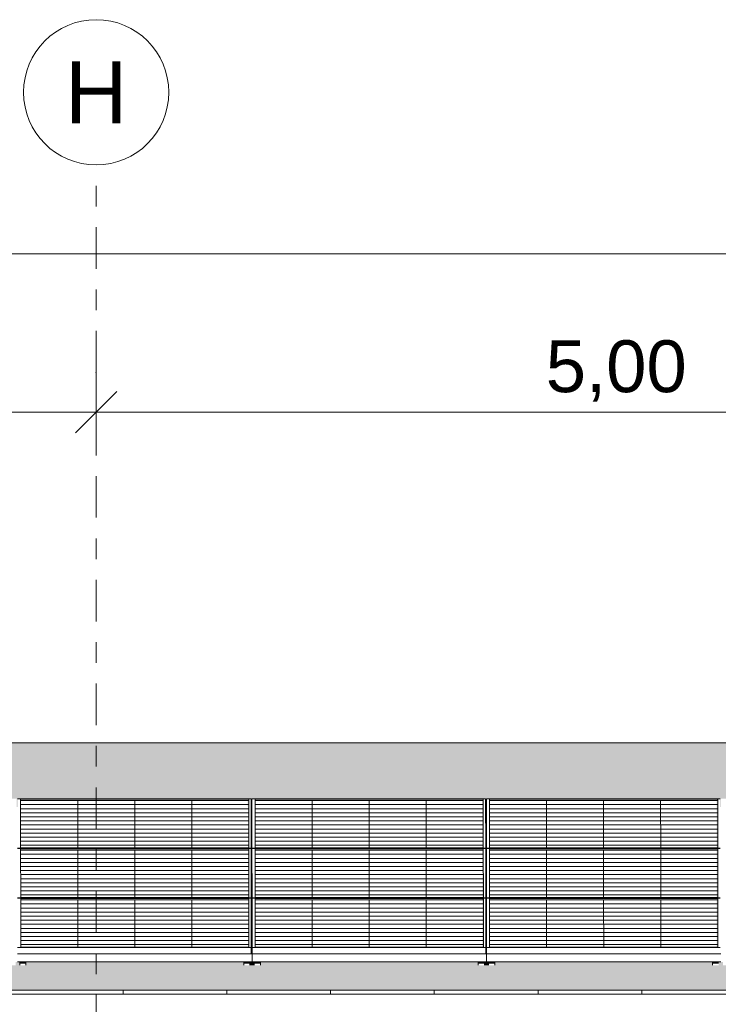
# Model space of a CAD drawing. Header units: metres. Extents: x -111 to -1, y -8 to 26.
# Tile 14 of 209: x -53.12 to -49.75, y 5.95 to 10.7. Entities that reach past the tile are written whole.
import ezdxf
from ezdxf.enums import TextEntityAlignment as Align

# ---------------------------------------------------------------- set-up
doc = ezdxf.new("R2010")
doc.units = ezdxf.units.M
doc.header["$MEASUREMENT"] = 0
doc.linetypes.add('Raster', pattern=[0.4, 0.2, -0.1, 0, -0.1])
for name, color, linetype in [('30 Dachaufbau', 7, 'Continuous'), ('70 PV-Anlage', 7, 'Continuous'), ('90 Achsraster', 7, 'Continuous'), ('94 Genehmigungsplanung Bemaßung', 7, 'Continuous')]:
    doc.layers.add(name, color=color, linetype=linetype)
doc.styles.add('ERSTELLTER_STIL_1', font='arial.ttf')
doc.styles.add('ERSTELLTER_STIL_2', font='arial.ttf')
doc.dimstyles.new('ERSTELLTER_STIL__1', dxfattribs={"dimtxt": 0.25, "dimasz": 0.19, "dimexe": 0.18, "dimexo": 0.1, "dimgap": 0, "dimtad": 1, "dimtih": 1, "dimtoh": 1, "dimzin": 0, "dimdsep": 46, "dimtxsty": 'ERSTELLTER_STIL_2', "dimblk": 'ARROWHEAD_6', "dimblk1": 'ARROWHEAD_6', "dimblk2": 'ARROWHEAD_6', "dimcen": 0.09, "dimclrd": 7, "dimclre": 7, "dimclrt": 7, "dimazin": 0, "dimtfac": 1, "dimtdec": 4, "dimtmove": 0, "dimatfit": 3, "dimfxl": 1, "dimtolj": 1, "dimtzin": 0, "dimarcsym": 0})

# ---------------------------------------------------------------- blocks, each defined once
blk = doc.blocks.new('*X3', base_point=(-27236.1321, 0))
at = {"layer": '30 Dachaufbau', "color": 7, "linetype": 'Continuous', "lineweight": 13}
for p, q in [((-52.6225, 6.0035), (-52.6225, 6.0233)), ((-52.6225, 6.0035), (-52.6225, 6.0233)), ((-52.1225, 6.0035), (-52.1225, 6.0233)), ((-52.1225, 6.0035), (-52.1225, 6.0233)), ((-51.6225, 6.0035), (-51.6225, 6.0233)), ((-51.6225, 6.0035), (-51.6225, 6.0233)), ((-51.1225, 6.0035), (-51.1225, 6.0233)), ((-51.1225, 6.0035), (-51.1225, 6.0233)), ((-50.6225, 6.0035), (-50.6225, 6.0233)), ((-50.6225, 6.0035), (-50.6225, 6.0233)), ((-50.1225, 6.0035), (-50.1225, 6.0233)), ((-50.1225, 6.0035), (-50.1225, 6.0233))]:
    blk.add_line(p, q, dxfattribs=at)
blk = doc.blocks.new('*X16', base_point=(-27236.1321, 0))
at = {"layer": '30 Dachaufbau', "linetype": 'Continuous', "lineweight": 0, "true_color": 0x000000}
blk.add_hatch(color=18, dxfattribs=at).paths.add_polyline_path([(-52.005, 6.8599), (-52.0049, 6.6824), (-52.0014, 6.6824), (-52.0015, 6.8599)])
blk = doc.blocks.new('*X17', base_point=(-27236.1321, 0))
at = {"layer": '30 Dachaufbau', "linetype": 'Continuous', "lineweight": 0, "true_color": 0x000000}
blk.add_hatch(color=18, dxfattribs=at).paths.add_polyline_path([(-52.0049, 6.6205), (-52.0047, 6.443), (-52.0013, 6.443), (-52.0014, 6.6205)])
blk = doc.blocks.new('*X18', base_point=(-27236.1321, 0))
at = {"layer": '30 Dachaufbau', "linetype": 'Continuous', "lineweight": 0, "true_color": 0x000000}
blk.add_hatch(color=18, dxfattribs=at).paths.add_polyline_path([(-52.0047, 6.3811), (-52.0046, 6.2278), (-52.0046, 6.2036), (-52.0011, 6.2036), (-52.0012, 6.3811)])
blk = doc.blocks.new('*X19', base_point=(-27236.1321, 0))
at = {"layer": '30 Dachaufbau', "linetype": 'Continuous', "lineweight": 0, "true_color": 0x000000}
blk.add_hatch(color=18, dxfattribs=at).paths.add_polyline_path([(-50.875, 6.8599), (-50.8749, 6.6824), (-50.8714, 6.6824), (-50.8715, 6.8599)])
blk = doc.blocks.new('*X20', base_point=(-27236.1321, 0))
at = {"layer": '30 Dachaufbau', "linetype": 'Continuous', "lineweight": 0, "true_color": 0x000000}
blk.add_hatch(color=18, dxfattribs=at).paths.add_polyline_path([(-50.8749, 6.6205), (-50.8747, 6.443), (-50.8713, 6.443), (-50.8714, 6.6205)])
blk = doc.blocks.new('*X21', base_point=(-27236.1321, 0))
at = {"layer": '30 Dachaufbau', "linetype": 'Continuous', "lineweight": 0, "true_color": 0x000000}
blk.add_hatch(color=18, dxfattribs=at).paths.add_polyline_path([(-50.8747, 6.3811), (-50.8746, 6.2278), (-50.8746, 6.2036), (-50.8711, 6.2036), (-50.8712, 6.3811)])
blk = doc.blocks.new('*X106', base_point=(-27236.1321, 0))
at = {"layer": '30 Dachaufbau', "linetype": 'Continuous', "lineweight": 0, "true_color": 0x000000}
h = blk.add_hatch(color=18, dxfattribs=at)
h.paths.add_polyline_path([(-58.6225, 6.0233), (-16.8411, 6.0233), (-16.8411, 7.2143), (-22.8511, 7.2143), (-22.8511, 7.0042), (-37.6511, 7.0042), (-37.6511, 7.2143), (-58.6225, 7.2143)])
h.paths.add_polyline_path([(-57.6516, 6.9157), (-57.6516, 6.9454), (-56.5251, 6.9454), (-56.525, 6.9051), (-56.5216, 6.9051), (-56.5216, 6.9157), (-56.5216, 6.9454), (-55.3951, 6.9454), (-55.395, 6.9051), (-55.3916, 6.9051), (-55.3916, 6.9157), (-55.3916, 6.9454), (-54.2651, 6.9454), (-54.265, 6.9051), (-54.2616, 6.9051), (-54.2616, 6.9157), (-54.2616, 6.9454), (-53.1351, 6.9454), (-53.135, 6.9051), (-53.1316, 6.9051), (-53.1316, 6.9157), (-53.1316, 6.9454), (-52.0051, 6.9454), (-52.005, 6.9051), (-52.0016, 6.9051), (-52.0016, 6.9157), (-52.0016, 6.9454), (-50.8751, 6.9454), (-50.875, 6.9051), (-50.8716, 6.9051), (-50.8716, 6.9157), (-50.8716, 6.9454), (-49.7451, 6.9454), (-49.745, 6.9051), (-49.7416, 6.9051), (-49.7416, 6.9157), (-49.7416, 6.9454), (-48.6151, 6.9454), (-48.615, 6.9051), (-48.6116, 6.9051), (-48.6116, 6.9157), (-48.6116, 6.9454), (-47.4851, 6.9454), (-47.485, 6.9051), (-47.4816, 6.9051), (-47.4816, 6.9157), (-47.4816, 6.9454), (-46.3551, 6.9454), (-46.355, 6.9051), (-46.3516, 6.9051), (-46.3516, 6.9157), (-46.3516, 6.9454), (-45.2251, 6.9454), (-45.225, 6.9051), (-45.2216, 6.9051), (-45.2216, 6.9157), (-45.2216, 6.9454), (-44.0951, 6.9454), (-44.095, 6.9051), (-44.0916, 6.9051), (-44.0916, 6.9157), (-44.0916, 6.9454), (-42.9651, 6.9454), (-42.965, 6.9051), (-42.9616, 6.9051), (-42.9616, 6.9157), (-42.9616, 6.9454), (-41.8351, 6.9454), (-41.835, 6.9051), (-41.8316, 6.9051), (-41.8316, 6.9157), (-41.8316, 6.9454), (-40.7051, 6.9454), (-40.705, 6.9051), (-40.7016, 6.9051), (-40.7016, 6.9157), (-40.7016, 6.9454), (-39.5751, 6.9454), (-39.575, 6.9051), (-39.5716, 6.9051), (-39.5716, 6.9157), (-39.5716, 6.9454), (-38.4451, 6.9454), (-38.445, 6.9051), (-38.4416, 6.9051), (-38.4416, 6.9157), (-38.4416, 6.9454), (-37.3151, 6.9454), (-37.315, 6.9051), (-37.3116, 6.9051), (-37.3116, 6.9157), (-37.3116, 6.9454), (-36.1851, 6.9454), (-36.185, 6.9051), (-36.1816, 6.9051), (-36.1816, 6.9157), (-36.1816, 6.9454), (-35.0551, 6.9454), (-35.055, 6.9051), (-35.0516, 6.9051), (-35.0516, 6.9157), (-35.0516, 6.9454), (-33.9251, 6.9454), (-33.925, 6.9051), (-33.9216, 6.9051), (-33.9216, 6.9157), (-33.9216, 6.9454), (-32.7951, 6.9454), (-32.795, 6.9051), (-32.7916, 6.9051), (-32.7916, 6.9058), (-32.7916, 6.9157), (-32.7916, 6.9454), (-31.6651, 6.9454), (-31.665, 6.9051), (-31.6616, 6.9051), (-31.6616, 6.9157), (-31.6616, 6.9454), (-30.5351, 6.9454), (-30.535, 6.9051), (-30.5316, 6.9051), (-30.5316, 6.9157), (-30.5316, 6.9454), (-29.4051, 6.9454), (-29.405, 6.9051), (-29.4016, 6.9051), (-29.4016, 6.9157), (-29.4016, 6.9454), (-28.2751, 6.9454), (-28.275, 6.9051), (-28.2716, 6.9051), (-28.2716, 6.9157), (-28.2716, 6.9454), (-27.1451, 6.9454), (-27.145, 6.9051), (-27.1416, 6.9051), (-27.1416, 6.9157), (-27.1416, 6.9454), (-26.0151, 6.9454), (-26.015, 6.9051), (-26.0116, 6.9051), (-26.0116, 6.9157), (-26.0116, 6.9454), (-24.8851, 6.9454), (-24.885, 6.9051), (-24.8816, 6.9051), (-24.8816, 6.9157), (-24.8816, 6.9454), (-23.7551, 6.9454), (-23.755, 6.9051), (-23.7516, 6.9051), (-23.7516, 6.9157), (-23.7516, 6.9454), (-22.6251, 6.9454), (-22.625, 6.9051), (-22.6216, 6.9051), (-22.6216, 6.9157), (-22.6216, 6.9454), (-21.4951, 6.9454), (-21.495, 6.9051), (-21.4916, 6.9051), (-21.4916, 6.9157), (-21.4916, 6.9454), (-20.3651, 6.9454), (-20.365, 6.9051), (-20.3616, 6.9051), (-20.3616, 6.9157), (-20.3616, 6.9454), (-19.2351, 6.9454), (-19.235, 6.9051), (-19.2316, 6.9051), (-19.2316, 6.9157), (-19.2316, 6.9454), (-18.1051, 6.9454), (-18.105, 6.9051), (-18.1016, 6.9051), (-18.1016, 6.8995), (-18.1016, 6.8599), (-18.105, 6.8599), (-18.1049, 6.6824), (-18.1014, 6.6824), (-18.1014, 6.6768), (-18.1014, 6.6657), (-18.1014, 6.6601), (-18.1014, 6.6205), (-18.1049, 6.6205), (-18.1047, 6.443), (-18.1013, 6.443), (-18.1012, 6.4374), (-18.1012, 6.4263), (-18.1012, 6.4207), (-18.1012, 6.3811), (-18.1047, 6.3811), (-18.1046, 6.2278), (-18.1046, 6.2036), (-18.1011, 6.2036), (-18.1011, 6.1981), (-18.1011, 6.1584), (-18.1111, 6.1584), (-18.1111, 6.1427), (-18.1411, 6.1427), (-18.1411, 6.1469), (-18.1411, 6.1584), (-19.1911, 6.1584), (-19.1911, 6.1427), (-19.2211, 6.1427), (-19.2211, 6.1469), (-19.2211, 6.1584), (-19.2411, 6.1584), (-19.2411, 6.1427), (-19.2711, 6.1427), (-19.2711, 6.1469), (-19.2711, 6.1584), (-20.3211, 6.1584), (-20.3211, 6.1427), (-20.3511, 6.1427), (-20.3511, 6.1469), (-20.3511, 6.1584), (-20.3711, 6.1584), (-20.3711, 6.1427), (-20.4011, 6.1427), (-20.4011, 6.1469), (-20.4011, 6.1584), (-21.4511, 6.1584), (-21.4511, 6.1427), (-21.4811, 6.1427), (-21.4811, 6.1469), (-21.4811, 6.1584), (-21.5011, 6.1584), (-21.5011, 6.1427), (-21.5311, 6.1427), (-21.5311, 6.1469), (-21.5311, 6.1584), (-22.5811, 6.1584), (-22.5811, 6.1427), (-22.6111, 6.1427), (-22.6111, 6.1468), (-22.6111, 6.1584), (-22.6311, 6.1584), (-22.6311, 6.1427), (-22.6611, 6.1427), (-22.6611, 6.1469), (-22.6611, 6.1584), (-23.7111, 6.1584), (-23.7111, 6.1427), (-23.7411, 6.1427), (-23.7411, 6.1468), (-23.7411, 6.1584), (-23.7611, 6.1584), (-23.7611, 6.1427), (-23.7911, 6.1427), (-23.7911, 6.1468), (-23.7911, 6.1584), (-24.8411, 6.1584), (-24.8411, 6.1426), (-24.8711, 6.1426), (-24.8711, 6.1468), (-24.8711, 6.1584), (-24.8911, 6.1584), (-24.8911, 6.1426), (-24.9211, 6.1426), (-24.9211, 6.1468), (-24.9211, 6.1584), (-25.9711, 6.1584), (-25.9711, 6.1426), (-26.0011, 6.1426), (-26.0011, 6.1468), (-26.0011, 6.1584), (-26.0211, 6.1584), (-26.0211, 6.1426), (-26.0511, 6.1426), (-26.0511, 6.1468), (-26.0511, 6.1584), (-27.1011, 6.1584), (-27.1011, 6.1426), (-27.1311, 6.1426), (-27.1311, 6.1468), (-27.1311, 6.1584), (-27.1511, 6.1584), (-27.1511, 6.1426), (-27.1811, 6.1426), (-27.1811, 6.1468), (-27.1811, 6.1584), (-28.2311, 6.1584), (-28.2311, 6.1426), (-28.2611, 6.1426), (-28.2611, 6.1468), (-28.2611, 6.1584), (-28.2811, 6.1584), (-28.2811, 6.1426), (-28.3111, 6.1426), (-28.3111, 6.1468), (-28.3111, 6.1584), (-29.3611, 6.1584), (-29.3611, 6.1426), (-29.3911, 6.1426), (-29.3911, 6.1468), (-29.3911, 6.1584), (-29.4111, 6.1584), (-29.4111, 6.1426), (-29.4411, 6.1426), (-29.4411, 6.1467), (-29.4411, 6.1584), (-30.4911, 6.1584), (-30.4911, 6.1426), (-30.5211, 6.1426), (-30.5211, 6.1467), (-30.5211, 6.1584), (-30.5411, 6.1584), (-30.5411, 6.1426), (-30.5711, 6.1426), (-30.5711, 6.1467), (-30.5711, 6.1584), (-31.6211, 6.1584), (-31.6211, 6.1426), (-31.6511, 6.1426), (-31.6511, 6.1467), (-31.6511, 6.1584), (-31.6711, 6.1584), (-31.6711, 6.1426), (-31.7011, 6.1426), (-31.7011, 6.1467), (-31.7011, 6.1584), (-32.7511, 6.1584), (-32.7511, 6.1425), (-32.7811, 6.1425), (-32.7811, 6.1467), (-32.7811, 6.1584), (-32.8011, 6.1584), (-32.8011, 6.1425), (-32.8311, 6.1425), (-32.8311, 6.1467), (-32.8311, 6.1584), (-33.8811, 6.1584), (-33.8811, 6.1425), (-33.9111, 6.1425), (-33.9111, 6.1467), (-33.9111, 6.1584), (-33.9311, 6.1584), (-33.9311, 6.1425), (-33.9611, 6.1425), (-33.9611, 6.1467), (-33.9611, 6.1584), (-35.0111, 6.1584), (-35.0111, 6.1425), (-35.0411, 6.1425), (-35.0411, 6.1467), (-35.0411, 6.1584), (-35.0611, 6.1584), (-35.0611, 6.1425), (-35.0911, 6.1425), (-35.0911, 6.1467), (-35.0911, 6.1584), (-36.1411, 6.1584), (-36.1411, 6.1425), (-36.1711, 6.1425), (-36.1711, 6.1467), (-36.1711, 6.1584), (-36.1911, 6.1584), (-36.1911, 6.1425), (-36.2211, 6.1425), (-36.2211, 6.1466), (-36.2211, 6.1584), (-37.2711, 6.1584), (-37.2711, 6.1425), (-37.3011, 6.1425), (-37.3011, 6.1467), (-37.3011, 6.1584), (-37.3211, 6.1584), (-37.3211, 6.1425), (-37.3511, 6.1425), (-37.3511, 6.1466), (-37.3511, 6.1584), (-38.4011, 6.1584), (-38.4011, 6.1425), (-38.4311, 6.1425), (-38.4311, 6.1466), (-38.4311, 6.1584), (-38.4511, 6.1584), (-38.4511, 6.1425), (-38.4811, 6.1425), (-38.4811, 6.1466), (-38.4811, 6.1584), (-39.5311, 6.1584), (-39.5311, 6.1424), (-39.5611, 6.1424), (-39.5611, 6.1466), (-39.5611, 6.1584), (-39.5811, 6.1584), (-39.5811, 6.1424), (-39.6111, 6.1424), (-39.6111, 6.1466), (-39.6111, 6.1584), (-40.6611, 6.1584), (-40.6611, 6.1424), (-40.6911, 6.1424), (-40.6911, 6.1466), (-40.6911, 6.1584), (-40.7111, 6.1584), (-40.7111, 6.1424), (-40.7411, 6.1424), (-40.7411, 6.1466), (-40.7411, 6.1584), (-41.7911, 6.1584), (-41.7911, 6.1424), (-41.8211, 6.1424), (-41.8211, 6.1466), (-41.8211, 6.1584), (-41.8411, 6.1584), (-41.8411, 6.1424), (-41.8711, 6.1424), (-41.8711, 6.1466), (-41.8711, 6.1584), (-42.9211, 6.1584), (-42.9211, 6.1424), (-42.9511, 6.1424), (-42.9511, 6.1466), (-42.9511, 6.1584), (-42.9711, 6.1584), (-42.9711, 6.1424), (-43.0011, 6.1424), (-43.0011, 6.1466), (-43.0011, 6.1584), (-44.0511, 6.1584), (-44.0511, 6.1424), (-44.0811, 6.1424), (-44.0811, 6.1466), (-44.0811, 6.1584), (-44.1011, 6.1584), (-44.1011, 6.1424), (-44.1311, 6.1424), (-44.1311, 6.1466), (-44.1311, 6.1584), (-45.1811, 6.1584), (-45.1811, 6.1424), (-45.2111, 6.1424), (-45.2111, 6.1465), (-45.2111, 6.1584), (-45.2311, 6.1584), (-45.2311, 6.1424), (-45.2611, 6.1424), (-45.2611, 6.1465), (-45.2611, 6.1584), (-46.3111, 6.1584), (-46.3111, 6.1424), (-46.3411, 6.1424), (-46.3411, 6.1465), (-46.3411, 6.1584), (-46.3611, 6.1584), (-46.3611, 6.1424), (-46.3911, 6.1424), (-46.3911, 6.1465), (-46.3911, 6.1584), (-47.4411, 6.1584), (-47.4411, 6.1423), (-47.4711, 6.1423), (-47.4711, 6.1465), (-47.4711, 6.1584), (-47.4911, 6.1584), (-47.4911, 6.1423), (-47.5211, 6.1423), (-47.5211, 6.1465), (-47.5211, 6.1584), (-48.5711, 6.1584), (-48.5711, 6.1423), (-48.6011, 6.1423), (-48.6011, 6.1465), (-48.6011, 6.1584), (-48.6211, 6.1584), (-48.6211, 6.1423), (-48.6511, 6.1423), (-48.6511, 6.1465), (-48.6511, 6.1584), (-49.7011, 6.1584), (-49.7011, 6.1423), (-49.7311, 6.1423), (-49.7311, 6.1465), (-49.7311, 6.1584), (-49.7511, 6.1584), (-49.7511, 6.1423), (-49.7811, 6.1423), (-49.7811, 6.1465), (-49.7811, 6.1584), (-50.8311, 6.1584), (-50.8311, 6.1423), (-50.8611, 6.1423), (-50.8611, 6.1465), (-50.8611, 6.1584), (-50.8811, 6.1584), (-50.8811, 6.1423), (-50.9111, 6.1423), (-50.9111, 6.1465), (-50.9111, 6.1584), (-51.9611, 6.1584), (-51.9611, 6.1423), (-51.9911, 6.1423), (-51.9911, 6.1465), (-51.9911, 6.1584), (-52.0111, 6.1584), (-52.0111, 6.1423), (-52.0411, 6.1423), (-52.0411, 6.1465), (-52.0411, 6.1584), (-53.0911, 6.1584), (-53.0911, 6.1423), (-53.1211, 6.1423), (-53.1211, 6.1464), (-53.1211, 6.1584), (-53.1411, 6.1584), (-53.1411, 6.1423), (-53.1711, 6.1423), (-53.1711, 6.1464), (-53.1711, 6.1584), (-54.2211, 6.1584), (-54.2211, 6.1423), (-54.2511, 6.1423), (-54.2511, 6.1464), (-54.2511, 6.1584), (-54.2711, 6.1584), (-54.2711, 6.1423), (-54.3011, 6.1423), (-54.3011, 6.1464), (-54.3011, 6.1584), (-55.3511, 6.1584), (-55.3511, 6.1422), (-55.3811, 6.1422), (-55.3811, 6.1464), (-55.3811, 6.1584), (-55.4011, 6.1584), (-55.4011, 6.1422), (-55.4311, 6.1422), (-55.4311, 6.1464), (-55.4311, 6.1584), (-56.4811, 6.1584), (-56.4811, 6.1422), (-56.5111, 6.1422), (-56.5111, 6.1464), (-56.5111, 6.1584), (-56.5311, 6.1584), (-56.5311, 6.1422), (-56.5611, 6.1422), (-56.5611, 6.1464), (-56.5611, 6.1584), (-57.6111, 6.1584), (-57.6111, 6.1422), (-57.6411, 6.1422), (-57.6411, 6.1464), (-57.6411, 6.1584), (-57.6511, 6.1584), (-57.6511, 6.164), (-57.6511, 6.2036), (-57.6512, 6.3811), (-57.6512, 6.3811), (-57.6512, 6.3867), (-57.6512, 6.3978), (-57.6513, 6.4034), (-57.6513, 6.4421), (-57.6514, 6.6205), (-57.6514, 6.6205), (-57.6514, 6.6261), (-57.6514, 6.6372), (-57.6514, 6.6428), (-57.6514, 6.6824), (-57.6515, 6.8599), (-57.6516, 6.8599), (-57.6516, 6.8654), (-57.6516, 6.905)], flags=0)
blk = doc.blocks.new('*D120', base_point=(-27236.1321, 0))
at = {"layer": '94 Genehmigungsplanung Bemaßung', "color": 7, "linetype": 'Continuous', "lineweight": 13}
for p, q in [((-58.1625, 9.3843), (-58.1625, 9.7593)), ((-17.3411, 9.3843), (-17.3411, 9.7593)), ((-58.0625, 9.6718), (-58.2625, 9.4718)), ((-17.2411, 9.6718), (-17.4411, 9.4718)), ((-58.3125, 9.5718), (-58.1625, 9.5718)), ((-58.1625, 9.5718), (-17.3411, 9.5718))]:
    blk.add_line(p, q, dxfattribs=at)
at = {"layer": '94 Genehmigungsplanung Bemaßung', "color": 7, "lineweight": 13, "insert": (-38.1808, 9.6218), "char_height": 0.25, "attachment_point": 7, "style": 'ERSTELLTER_STIL_2'}
blk.add_mtext('\\A1;{\\pql;\\fArial|b0|i0|c0|p0;\\W1.000000;40,82}', dxfattribs=at)
blk = doc.blocks.new('ARROWHEAD_6')
at = {"color": 0, "linetype": 'Continuous', "lineweight": 0}
for p, q in [((-0.5, -0.5), (0.5, 0.5)), ((0, 0), (-1, 0))]:
    blk.add_line(p, q, dxfattribs=at)
blk = doc.blocks.new('*D124', base_point=(-27236.1321, 0))
at = {"layer": '94 Genehmigungsplanung Bemaßung', "color": 7, "linetype": 'Continuous', "lineweight": 13}
for p, q in [((-57.7525, 8.6208), (-57.7525, 8.9958)), ((-52.7525, 8.6208), (-52.7525, 8.9958)), ((-57.6525, 8.9083), (-57.8525, 8.7083)), ((-52.6525, 8.9083), (-52.8525, 8.7083)), ((-57.7525, 8.8083), (-52.7525, 8.8083))]:
    blk.add_line(p, q, dxfattribs=at)
at = {"layer": '94 Genehmigungsplanung Bemaßung', "color": 7, "lineweight": 13, "insert": (-55.5861, 8.8583), "char_height": 0.25, "attachment_point": 7, "style": 'ERSTELLTER_STIL_2'}
blk.add_mtext('\\A1;{\\pql;\\fArial|b0|i0|c0|p0;\\W1.000000;5,00}', dxfattribs=at)
blk = doc.blocks.new('*D125', base_point=(-27236.1321, 0))
at = {"layer": '94 Genehmigungsplanung Bemaßung', "color": 7, "linetype": 'Continuous', "lineweight": 13}
for p, q in [((-52.7525, 8.6208), (-52.7525, 8.9958)), ((-47.7511, 8.6208), (-47.7511, 8.9958)), ((-52.6525, 8.9083), (-52.8525, 8.7083)), ((-47.6511, 8.9083), (-47.8511, 8.7083)), ((-52.7525, 8.8083), (-47.7511, 8.8083))]:
    blk.add_line(p, q, dxfattribs=at)
at = {"layer": '94 Genehmigungsplanung Bemaßung', "color": 7, "lineweight": 13, "insert": (-50.5854, 8.8583), "char_height": 0.25, "attachment_point": 7, "style": 'ERSTELLTER_STIL_2'}
blk.add_mtext('\\A1;{\\pql;\\fArial|b0|i0|c0|p0;\\W1.000000;5,00}', dxfattribs=at)
blk = doc.blocks.new('Standard-Rastermarker[23]_1', base_point=(-52.7525, 10))
at = {"layer": '90 Achsraster', "color": 14, "linetype": 'Raster', "lineweight": 18, "true_color": 0xa80000}
for q in [(-52.7525, 10), (-52.7525, -1)]:
    blk.add_line((-52.7525, 9), q, dxfattribs=at)
at = {"layer": '90 Achsraster', "color": 14, "linetype": 'Continuous', "lineweight": 18, "true_color": 0xa80000, "flags": 128}
blk.add_lwpolyline([(-52.7525, 10, 1), (-52.7525, 10.7, 1)], format="xyb", close=True, dxfattribs=at)
at = {"layer": '90 Achsraster', "color": 14, "linetype": 'Raster', "lineweight": 18, "true_color": 0xa80000}
blk.add_point((-52.7525, 9), dxfattribs=at)
blk.add_point((-52.7525, 9), dxfattribs=at)
at = {"layer": '90 Achsraster', "color": 14, "lineweight": 18, "true_color": 0xa80000, "style": 'ERSTELLTER_STIL_1'}
for tag, p in [('AC_MarkerText_1_0', (-52.7525, 10.5)), ('AC_MarkerText_1_1', (-52.7525, -2.2))]:
    blk.add_attdef(tag, text='', height=0.3, rotation=360, dxfattribs=at).set_placement(p, align=Align.TOP_CENTER)

msp = doc.modelspace()

# ---------------------------------------------------------------- hatches: boundary and pattern name
at = {"layer": '30 Dachaufbau', "linetype": 'Continuous', "lineweight": 0, "true_color": 0x000000}
for points in [[(-52.005, 6.8599), (-52.0049, 6.6824), (-52.0014, 6.6824), (-52.0015, 6.8599)], [(-50.875, 6.8599), (-50.8749, 6.6824), (-50.8714, 6.6824), (-50.8715, 6.8599)], [(-52.0049, 6.6205), (-52.0047, 6.443), (-52.0013, 6.443), (-52.0014, 6.6205)], [(-50.8749, 6.6205), (-50.8747, 6.443), (-50.8713, 6.443), (-50.8714, 6.6205)], [(-52.0047, 6.3811), (-52.0046, 6.2278), (-52.0046, 6.2036), (-52.0011, 6.2036), (-52.0012, 6.3811)], [(-50.8747, 6.3811), (-50.8746, 6.2278), (-50.8746, 6.2036), (-50.8711, 6.2036), (-50.8712, 6.3811)], [(-53.0911, 6.1584), (-53.0911, 6.1428), (-52.0458, 6.1428), (-52.0411, 6.1423), (-52.0411, 6.1465), (-52.0411, 6.1584)], [(-52.0111, 6.1584), (-52.0111, 6.1428), (-51.9958, 6.1428), (-51.9911, 6.1423), (-51.9911, 6.1465), (-51.9911, 6.1584)], [(-51.9611, 6.1428), (-50.9158, 6.1428), (-50.9111, 6.1423), (-50.9111, 6.1465), (-50.9111, 6.1584), (-51.9611, 6.1584)], [(-50.8811, 6.1584), (-50.8811, 6.1428), (-50.8658, 6.1428), (-50.8611, 6.1423), (-50.8611, 6.1465), (-50.8611, 6.1584)], [(-50.8311, 6.1428), (-49.7858, 6.1428), (-49.7811, 6.1423), (-49.7811, 6.1465), (-49.7811, 6.1584), (-50.8311, 6.1584)]]:
    msp.add_hatch(color=18, dxfattribs=at).paths.add_polyline_path(points)
at = {"layer": '70 PV-Anlage', "linetype": 'Continuous', "lineweight": 0, "true_color": 0x000000}
for points in [[(-52.0214, 6.9364), (-52.0166, 6.9364), (-52.0166, 6.9438)], [(-52.0214, 6.9364), (-52.0213, 6.7086), (-52.0164, 6.7086), (-52.0166, 6.9364)], [(-52.0166, 6.9438), (-52.0166, 6.9364), (-52.0164, 6.7086)], [(-52.0016, 6.9454), (-52.0016, 6.9157), (-52.0014, 6.6768), (-52.0014, 6.7065)], [(-50.8914, 6.9364), (-50.8866, 6.9364), (-50.8866, 6.9438)], [(-50.8914, 6.9364), (-50.8913, 6.7086), (-50.8864, 6.7086), (-50.8866, 6.9364)], [(-50.8866, 6.9438), (-50.8866, 6.9364), (-50.8864, 6.7086)], [(-50.8716, 6.9454), (-50.8716, 6.9157), (-50.8714, 6.6768), (-50.8714, 6.7065)], [(-49.7614, 6.9364), (-49.7566, 6.9364), (-49.7566, 6.9438)], [(-49.7614, 6.9364), (-49.7613, 6.7086), (-49.7564, 6.7086), (-49.7566, 6.9364)], [(-49.7566, 6.9438), (-49.7566, 6.9364), (-49.7564, 6.7086)], [(-52.005, 6.9051), (-52.005, 6.8995), (-52.0016, 6.8995), (-52.0016, 6.9051)], [(-52.005, 6.8995), (-52.005, 6.8599), (-52.0016, 6.8599), (-52.0016, 6.8654), (-52.0016, 6.8995)], [(-52.0016, 6.8654), (-52.0016, 6.8599), (-52.0016, 6.8995), (-52.0016, 6.9051)], [(-52.0016, 6.8995), (-52.0016, 6.8599), (-52.0015, 6.8599)], [(-50.875, 6.9051), (-50.875, 6.8995), (-50.8716, 6.8995), (-50.8716, 6.9051)], [(-50.875, 6.8995), (-50.875, 6.8599), (-50.8716, 6.8599), (-50.8716, 6.8654), (-50.8716, 6.8995)], [(-50.8716, 6.8654), (-50.8716, 6.8599), (-50.8716, 6.8995), (-50.8716, 6.9051)], [(-50.8716, 6.8995), (-50.8716, 6.8599), (-50.8715, 6.8599)], [(-52.0213, 6.697), (-52.0164, 6.697), (-52.0164, 6.7044)], [(-52.0211, 6.4692), (-52.0163, 6.4692), (-52.0164, 6.697), (-52.0213, 6.697)], [(-52.0164, 6.6964), (-52.0162, 6.4692), (-52.0164, 6.704)], [(-52.0014, 6.706), (-52.0014, 6.6763), (-52.0012, 6.4374), (-52.0012, 6.4671)], [(-50.8913, 6.697), (-50.8864, 6.697), (-50.8864, 6.7044)], [(-50.8911, 6.4692), (-50.8863, 6.4692), (-50.8864, 6.697), (-50.8913, 6.697)], [(-50.8864, 6.6964), (-50.8862, 6.4692), (-50.8864, 6.7039)], [(-50.8714, 6.706), (-50.8714, 6.6763), (-50.8712, 6.4374), (-50.8712, 6.4671)], [(-49.7613, 6.697), (-49.7564, 6.697), (-49.7564, 6.7044)], [(-49.7613, 6.697), (-49.7611, 6.4692), (-49.7563, 6.4692), (-49.7564, 6.697)], [(-49.7564, 6.6964), (-49.7562, 6.4692), (-49.7564, 6.7039)], [(-52.0049, 6.6824), (-52.0049, 6.6768), (-52.0014, 6.6768), (-52.0014, 6.6824)], [(-52.0014, 6.6768), (-52.0049, 6.6768), (-52.0049, 6.6657), (-52.0014, 6.6657)], [(-52.0049, 6.6657), (-52.0049, 6.6601), (-52.0014, 6.6601), (-52.0014, 6.6657)], [(-52.0049, 6.6601), (-52.0049, 6.6205), (-52.0014, 6.6205), (-52.0014, 6.6261), (-52.0014, 6.6601)], [(-52.0014, 6.6261), (-52.0014, 6.6205), (-52.0014, 6.6601), (-52.0014, 6.6657)], [(-52.0014, 6.6601), (-52.0014, 6.6205), (-52.0014, 6.6205)], [(-50.8714, 6.6824), (-50.8749, 6.6824), (-50.8749, 6.6768), (-50.8714, 6.6768)], [(-50.8749, 6.6768), (-50.8749, 6.6657), (-50.8714, 6.6657), (-50.8714, 6.6768)], [(-50.8714, 6.6657), (-50.8749, 6.6657), (-50.8749, 6.6601), (-50.8714, 6.6601)], [(-50.8749, 6.6601), (-50.8749, 6.6205), (-50.8714, 6.6205), (-50.8714, 6.6261), (-50.8714, 6.6601)], [(-50.8714, 6.6261), (-50.8714, 6.6205), (-50.8714, 6.6601), (-50.8714, 6.6657)], [(-50.8714, 6.6601), (-50.8714, 6.6205), (-50.8714, 6.6205)], [(-52.0211, 6.4576), (-52.0162, 6.4576), (-52.0162, 6.4651)], [(-52.0211, 6.4576), (-52.021, 6.2298), (-52.0161, 6.2298), (-52.0162, 6.4576)], [(-52.0161, 6.2298), (-52.0162, 6.4645), (-52.0162, 6.4569)], [(-52.0012, 6.4369), (-52.0011, 6.1986), (-52.0011, 6.2289), (-52.0012, 6.4667)], [(-50.8911, 6.4576), (-50.8862, 6.4576), (-50.8862, 6.4651)], [(-50.891, 6.2298), (-50.8861, 6.2298), (-50.8862, 6.4576), (-50.8911, 6.4576)], [(-50.8862, 6.4645), (-50.8862, 6.4569), (-50.8861, 6.2298)], [(-50.8712, 6.4667), (-50.8712, 6.4369), (-50.8711, 6.1986), (-50.8711, 6.2289)], [(-49.7611, 6.4576), (-49.7562, 6.4576), (-49.7562, 6.4651)], [(-49.761, 6.2298), (-49.7561, 6.2298), (-49.7562, 6.4576), (-49.7611, 6.4576)], [(-49.7562, 6.4569), (-49.7561, 6.2298), (-49.7562, 6.4645)], [(-52.0047, 6.443), (-52.0047, 6.4374), (-52.0013, 6.4374), (-52.0013, 6.443)], [(-52.0047, 6.4374), (-52.0047, 6.4263), (-52.0012, 6.4263), (-52.0012, 6.4374)], [(-52.0047, 6.4263), (-52.0047, 6.4207), (-52.0012, 6.4207), (-52.0012, 6.4263)], [(-52.0047, 6.4207), (-52.0047, 6.3811), (-52.0012, 6.3811), (-52.0012, 6.3867), (-52.0012, 6.4207)], [(-52.0012, 6.3867), (-52.0012, 6.3811), (-52.0012, 6.4207), (-52.0012, 6.4263)], [(-52.0012, 6.4207), (-52.0012, 6.3811), (-52.0012, 6.3811)], [(-50.8713, 6.443), (-50.8747, 6.443), (-50.8747, 6.4374), (-50.8713, 6.4374)], [(-50.8747, 6.4374), (-50.8747, 6.4263), (-50.8712, 6.4263), (-50.8712, 6.4374)], [(-50.8712, 6.4263), (-50.8747, 6.4263), (-50.8747, 6.4207), (-50.8712, 6.4207)], [(-50.8747, 6.4207), (-50.8747, 6.3811), (-50.8712, 6.3811), (-50.8712, 6.3867), (-50.8712, 6.4207)], [(-50.8712, 6.3867), (-50.8712, 6.3811), (-50.8712, 6.4207), (-50.8712, 6.4263)], [(-50.8712, 6.4207), (-50.8712, 6.3811), (-50.8712, 6.3811)], [(-52.0046, 6.1984), (-52.0011, 6.1981), (-52.0011, 6.1986), (-52.0011, 6.2036), (-52.0046, 6.2036)], [(-50.8746, 6.1984), (-50.8711, 6.1981), (-50.8711, 6.1986), (-50.8711, 6.2036), (-50.8746, 6.2036)], [(-53.0911, 6.1584), (-53.1211, 6.1584), (-53.1211, 6.1495), (-53.0911, 6.1495)], [(-52.0411, 6.1584), (-52.0411, 6.1465), (-52.0411, 6.1423)], [(-52.0111, 6.1584), (-52.0411, 6.1584), (-52.0411, 6.1495), (-52.0111, 6.1495)], [(-51.9911, 6.1465), (-51.9911, 6.1423), (-51.9911, 6.1584)], [(-51.9611, 6.1584), (-51.9911, 6.1584), (-51.9911, 6.1495), (-51.9611, 6.1495)], [(-50.9111, 6.1584), (-50.9111, 6.1465), (-50.9111, 6.1423)], [(-50.8811, 6.1584), (-50.9111, 6.1584), (-50.9111, 6.1495), (-50.8811, 6.1495)], [(-50.8611, 6.1584), (-50.8611, 6.1465), (-50.8611, 6.1423)], [(-50.8311, 6.1584), (-50.8611, 6.1584), (-50.8611, 6.1495), (-50.8311, 6.1495)], [(-49.7811, 6.1584), (-49.7811, 6.1465), (-49.7811, 6.1423)], [(-49.7511, 6.1584), (-49.7811, 6.1584), (-49.7811, 6.1495), (-49.7511, 6.1495)]]:
    msp.add_hatch(color=18, dxfattribs=at).paths.add_polyline_path(points)

# ---------------------------------------------------------------- linework, layer by layer
at = {"layer": '30 Dachaufbau', "color": 7, "linetype": 'Continuous', "lineweight": 13}
for p, q in [((-37.6511, 7.2143), (-58.6225, 7.2143)), ((-58.6225, 6.0233), (-16.8411, 6.0233)), ((-16.8411, 6.0035), (-58.6225, 6.0035))]:
    msp.add_line(p, q, dxfattribs=at)
at = {"layer": '70 PV-Anlage', "color": 7, "linetype": 'Continuous', "lineweight": 13}
for p, q in [((-52.0051, 6.9454), (-53.1316, 6.9454)), ((-53.1164, 6.7086), (-53.1166, 6.9438)), ((-53.1166, 6.9438), (-52.0166, 6.9438)), ((-52.0166, 6.9364), (-53.1166, 6.9364)), ((-52.8416, 6.9364), (-52.8416, 6.9365)), ((-52.8414, 6.7086), (-52.8416, 6.9364)), ((-52.5666, 6.9364), (-52.5666, 6.9365)), ((-52.5664, 6.7086), (-52.5666, 6.9364)), ((-52.2916, 6.9364), (-52.2916, 6.9365)), ((-52.2914, 6.7086), (-52.2916, 6.9364)), ((-52.0166, 6.9438), (-52.0164, 6.7086)), ((-52.0166, 6.9364), (-52.0166, 6.9438)), ((-52.0049, 6.7065), (-52.0051, 6.9454)), ((-50.8751, 6.9454), (-52.0016, 6.9454)), ((-52.0016, 6.9454), (-52.0014, 6.7065)), ((-52.0016, 6.9157), (-52.0016, 6.9454)), ((-51.9864, 6.7086), (-51.9866, 6.9438)), ((-51.9866, 6.9438), (-50.8866, 6.9438)), ((-50.8866, 6.9364), (-51.9866, 6.9364)), ((-51.7116, 6.9364), (-51.7116, 6.9365)), ((-51.7114, 6.7086), (-51.7116, 6.9364)), ((-51.4366, 6.9364), (-51.4366, 6.9365)), ((-51.4364, 6.7086), (-51.4366, 6.9364)), ((-51.1616, 6.9364), (-51.1616, 6.9365)), ((-51.1614, 6.7086), (-51.1616, 6.9364)), ((-50.8866, 6.9438), (-50.8864, 6.7086)), ((-50.8866, 6.9364), (-50.8866, 6.9438)), ((-50.8749, 6.7065), (-50.8751, 6.9454)), ((-49.7451, 6.9454), (-50.8716, 6.9454)), ((-50.8716, 6.9454), (-50.8714, 6.7065)), ((-50.8716, 6.9157), (-50.8716, 6.9454)), ((-50.8564, 6.7086), (-50.8566, 6.9438)), ((-50.8566, 6.9438), (-49.7566, 6.9438)), ((-49.7566, 6.9364), (-50.8566, 6.9364)), ((-50.5816, 6.9364), (-50.5816, 6.9365)), ((-50.5814, 6.7086), (-50.5816, 6.9364)), ((-50.3066, 6.9364), (-50.3066, 6.9365)), ((-50.3064, 6.7086), (-50.3066, 6.9364)), ((-50.0316, 6.9364), (-50.0316, 6.9365)), ((-50.0314, 6.7086), (-50.0316, 6.9364)), ((-49.7566, 6.9438), (-49.7564, 6.7086)), ((-49.7566, 6.9364), (-49.7566, 6.9438)), ((-53.1166, 6.9169), (-52.0166, 6.9169)), ((-53.1165, 6.8973), (-52.0165, 6.8973)), ((-52.0016, 6.9051), (-52.005, 6.9051)), ((-52.005, 6.8995), (-52.0016, 6.8995)), ((-52.0016, 6.9157), (-52.0016, 6.9051)), ((-52.0016, 6.9051), (-52.0016, 6.8995)), ((-52.0016, 6.8599), (-52.0016, 6.8995)), ((-52.0016, 6.8995), (-52.0014, 6.6824)), ((-51.9866, 6.9169), (-50.8866, 6.9169)), ((-51.9865, 6.8973), (-50.8865, 6.8973)), ((-50.8716, 6.9051), (-50.875, 6.9051)), ((-50.875, 6.8995), (-50.8716, 6.8995)), ((-50.8716, 6.9157), (-50.8716, 6.9051)), ((-50.8716, 6.9051), (-50.8716, 6.8995)), ((-50.8716, 6.8599), (-50.8716, 6.8995)), ((-50.8716, 6.8995), (-50.8714, 6.6824)), ((-50.8566, 6.9169), (-49.7566, 6.9169)), ((-50.8565, 6.8973), (-49.7565, 6.8973)), ((-53.1165, 6.8777), (-52.0165, 6.8777)), ((-53.1165, 6.8581), (-52.0165, 6.8581)), ((-53.1165, 6.8385), (-52.0165, 6.8385)), ((-52.005, 6.8599), (-52.0016, 6.8599)), ((-51.9865, 6.8777), (-50.8865, 6.8777)), ((-51.9865, 6.8581), (-50.8865, 6.8581)), ((-51.9865, 6.8385), (-50.8865, 6.8385)), ((-50.875, 6.8599), (-50.8716, 6.8599)), ((-50.8565, 6.8777), (-49.7565, 6.8777)), ((-50.8565, 6.8581), (-49.7565, 6.8581)), ((-50.8565, 6.8385), (-49.7565, 6.8385)), ((-53.1165, 6.8189), (-52.0165, 6.8189)), ((-53.1165, 6.7993), (-52.0165, 6.7993)), ((-51.9865, 6.8189), (-50.8865, 6.8189)), ((-51.9865, 6.7993), (-50.8865, 6.7993)), ((-50.8565, 6.8189), (-49.7565, 6.8189)), ((-50.8565, 6.7993), (-49.7565, 6.7993)), ((-53.1165, 6.7797), (-52.0165, 6.7797)), ((-53.1164, 6.7601), (-52.0165, 6.7601)), ((-53.1164, 6.7405), (-52.0164, 6.7405)), ((-51.9865, 6.7797), (-50.8865, 6.7797)), ((-51.9864, 6.7601), (-50.8865, 6.7601)), ((-51.9864, 6.7405), (-50.8864, 6.7405)), ((-50.8565, 6.7797), (-49.7565, 6.7797)), ((-50.8564, 6.7601), (-49.7565, 6.7601)), ((-50.8564, 6.7405), (-49.7564, 6.7405)), ((-53.1314, 6.7065), (-52.0049, 6.7065)), ((-52.0049, 6.706), (-53.1314, 6.706)), ((-53.1164, 6.7209), (-52.0164, 6.7209)), ((-52.0164, 6.7086), (-53.1164, 6.7086)), ((-53.1162, 6.4692), (-53.1164, 6.7044)), ((-53.1164, 6.7044), (-52.0164, 6.7044)), ((-52.0164, 6.697), (-53.1164, 6.697)), ((-52.8414, 6.697), (-52.8414, 6.6971)), ((-52.8413, 6.4692), (-52.8414, 6.697)), ((-52.5664, 6.697), (-52.5664, 6.6971)), ((-52.5663, 6.4692), (-52.5664, 6.697)), ((-52.2914, 6.697), (-52.2914, 6.6971)), ((-52.2913, 6.4692), (-52.2914, 6.697)), ((-52.0164, 6.7044), (-52.0162, 6.4692)), ((-52.0164, 6.697), (-52.0164, 6.7044)), ((-52.0049, 6.706), (-52.0049, 6.7065)), ((-52.0047, 6.4671), (-52.0049, 6.706)), ((-52.0014, 6.7065), (-50.8749, 6.7065)), ((-52.0014, 6.706), (-52.0014, 6.7065)), ((-50.8749, 6.706), (-52.0014, 6.706)), ((-52.0014, 6.706), (-52.0012, 6.4671)), ((-52.0014, 6.6763), (-52.0014, 6.706)), ((-51.9864, 6.7209), (-50.8864, 6.7209)), ((-50.8864, 6.7086), (-51.9864, 6.7086)), ((-51.9862, 6.4692), (-51.9864, 6.7044)), ((-51.9864, 6.7044), (-50.8864, 6.7044)), ((-50.8864, 6.697), (-51.9864, 6.697)), ((-51.7114, 6.697), (-51.7114, 6.6971)), ((-51.7113, 6.4692), (-51.7114, 6.697)), ((-51.4364, 6.697), (-51.4364, 6.6971)), ((-51.4363, 6.4692), (-51.4364, 6.697)), ((-51.1614, 6.697), (-51.1614, 6.6971)), ((-51.1613, 6.4692), (-51.1614, 6.697)), ((-50.8864, 6.7044), (-50.8862, 6.4692)), ((-50.8864, 6.697), (-50.8864, 6.7044)), ((-50.8749, 6.706), (-50.8749, 6.7065)), ((-50.8747, 6.4671), (-50.8749, 6.706)), ((-50.8714, 6.7065), (-49.7449, 6.7065)), ((-50.8714, 6.706), (-50.8714, 6.7065)), ((-49.7449, 6.706), (-50.8714, 6.706)), ((-50.8714, 6.706), (-50.8712, 6.4671)), ((-50.8714, 6.6763), (-50.8714, 6.706)), ((-50.8564, 6.7209), (-49.7564, 6.7209)), ((-49.7564, 6.7086), (-50.8564, 6.7086)), ((-50.8562, 6.4692), (-50.8564, 6.7044)), ((-50.8564, 6.7044), (-49.7564, 6.7044)), ((-49.7564, 6.697), (-50.8564, 6.697)), ((-50.5814, 6.697), (-50.5814, 6.6971)), ((-50.5813, 6.4692), (-50.5814, 6.697)), ((-50.3064, 6.697), (-50.3064, 6.6971)), ((-50.3063, 6.4692), (-50.3064, 6.697)), ((-50.0314, 6.697), (-50.0314, 6.6971)), ((-50.0313, 6.4692), (-50.0314, 6.697)), ((-49.7564, 6.7044), (-49.7562, 6.4692)), ((-49.7564, 6.697), (-49.7564, 6.7044)), ((-53.1164, 6.6775), (-52.0164, 6.6775)), ((-53.1164, 6.6579), (-52.0164, 6.6579)), ((-52.0014, 6.6824), (-52.0049, 6.6824)), ((-52.0049, 6.6768), (-52.0014, 6.6768)), ((-52.0014, 6.6657), (-52.0049, 6.6657)), ((-52.0049, 6.6601), (-52.0014, 6.6601)), ((-52.0014, 6.6768), (-52.0014, 6.6824)), ((-52.0014, 6.6763), (-52.0014, 6.6657)), ((-52.0014, 6.6657), (-52.0014, 6.6601)), ((-52.0014, 6.6205), (-52.0014, 6.6601)), ((-52.0014, 6.6601), (-52.0013, 6.443)), ((-51.9864, 6.6775), (-50.8864, 6.6775)), ((-51.9864, 6.6579), (-50.8864, 6.6579)), ((-50.8714, 6.6824), (-50.8749, 6.6824)), ((-50.8749, 6.6768), (-50.8714, 6.6768)), ((-50.8714, 6.6657), (-50.8749, 6.6657)), ((-50.8749, 6.6601), (-50.8714, 6.6601)), ((-50.8714, 6.6768), (-50.8714, 6.6824)), ((-50.8714, 6.6763), (-50.8714, 6.6657)), ((-50.8714, 6.6657), (-50.8714, 6.6601)), ((-50.8714, 6.6205), (-50.8714, 6.6601)), ((-50.8714, 6.6601), (-50.8713, 6.443)), ((-50.8564, 6.6775), (-49.7564, 6.6775)), ((-50.8564, 6.6579), (-49.7564, 6.6579)), ((-53.1164, 6.6383), (-52.0164, 6.6383)), ((-53.1164, 6.6187), (-52.0164, 6.6187)), ((-53.1163, 6.5991), (-52.0163, 6.5991)), ((-52.0049, 6.6205), (-52.0014, 6.6205)), ((-51.9864, 6.6383), (-50.8864, 6.6383)), ((-51.9864, 6.6187), (-50.8864, 6.6187)), ((-51.9863, 6.5991), (-50.8863, 6.5991)), ((-50.8749, 6.6205), (-50.8714, 6.6205)), ((-50.8564, 6.6383), (-49.7564, 6.6383)), ((-50.8564, 6.6187), (-49.7564, 6.6187)), ((-50.8563, 6.5991), (-49.7563, 6.5991)), ((-53.1163, 6.5795), (-52.0163, 6.5795)), ((-53.1163, 6.5599), (-52.0163, 6.5599)), ((-51.9863, 6.5795), (-50.8863, 6.5795)), ((-51.9863, 6.5599), (-50.8863, 6.5599)), ((-50.8563, 6.5795), (-49.7563, 6.5795)), ((-50.8563, 6.5599), (-49.7563, 6.5599)), ((-53.1163, 6.5403), (-52.0163, 6.5403)), ((-53.1163, 6.5207), (-52.0163, 6.5207)), ((-51.9863, 6.5403), (-50.8863, 6.5403)), ((-51.9863, 6.5207), (-50.8863, 6.5207)), ((-50.8563, 6.5403), (-49.7563, 6.5403)), ((-50.8563, 6.5207), (-49.7563, 6.5207)), ((-53.1312, 6.4671), (-52.0047, 6.4671)), ((-52.0047, 6.4667), (-53.1312, 6.4667)), ((-53.1163, 6.5011), (-52.0163, 6.5011)), ((-53.1163, 6.4815), (-52.0163, 6.4815)), ((-52.0162, 6.4692), (-53.1162, 6.4692)), ((-53.1161, 6.2298), (-53.1162, 6.4651)), ((-53.1162, 6.4651), (-52.0162, 6.4651)), ((-52.0162, 6.4576), (-53.1162, 6.4576)), ((-52.8412, 6.4576), (-52.8412, 6.4577)), ((-52.8411, 6.2298), (-52.8412, 6.4576)), ((-52.5662, 6.4576), (-52.5662, 6.4577)), ((-52.5661, 6.2298), (-52.5662, 6.4576)), ((-52.2912, 6.4576), (-52.2912, 6.4577)), ((-52.2911, 6.2298), (-52.2912, 6.4576)), ((-52.0162, 6.4651), (-52.0161, 6.2298)), ((-52.0162, 6.4576), (-52.0162, 6.4651)), ((-52.0047, 6.4667), (-52.0047, 6.4671)), ((-52.0046, 6.2278), (-52.0047, 6.4667)), ((-52.0012, 6.4671), (-50.8747, 6.4671)), ((-52.0012, 6.4667), (-52.0012, 6.4671)), ((-50.8747, 6.4667), (-52.0012, 6.4667)), ((-52.0012, 6.4667), (-52.0011, 6.2278)), ((-52.0012, 6.4369), (-52.0012, 6.4667)), ((-51.9863, 6.5011), (-50.8863, 6.5011)), ((-51.9863, 6.4815), (-50.8863, 6.4815)), ((-50.8862, 6.4692), (-51.9862, 6.4692)), ((-51.9861, 6.2298), (-51.9862, 6.4651)), ((-51.9862, 6.4651), (-50.8862, 6.4651)), ((-50.8862, 6.4576), (-51.9862, 6.4576)), ((-51.7112, 6.4576), (-51.7112, 6.4577)), ((-51.7111, 6.2298), (-51.7112, 6.4576)), ((-51.4362, 6.4576), (-51.4362, 6.4577)), ((-51.4361, 6.2298), (-51.4362, 6.4576)), ((-51.1612, 6.4576), (-51.1612, 6.4577)), ((-51.1611, 6.2298), (-51.1612, 6.4576)), ((-50.8862, 6.4651), (-50.8861, 6.2298)), ((-50.8862, 6.4576), (-50.8862, 6.4651)), ((-50.8747, 6.4667), (-50.8747, 6.4671)), ((-50.8746, 6.2278), (-50.8747, 6.4667)), ((-50.8712, 6.4671), (-49.7447, 6.4671)), ((-50.8712, 6.4667), (-50.8712, 6.4671)), ((-49.7447, 6.4667), (-50.8712, 6.4667)), ((-50.8712, 6.4667), (-50.8711, 6.2278)), ((-50.8712, 6.4369), (-50.8712, 6.4667)), ((-50.8563, 6.5011), (-49.7563, 6.5011)), ((-50.8563, 6.4815), (-49.7563, 6.4815)), ((-49.7562, 6.4692), (-50.8562, 6.4692)), ((-50.8561, 6.2298), (-50.8562, 6.4651)), ((-50.8562, 6.4651), (-49.7562, 6.4651)), ((-49.7562, 6.4576), (-50.8562, 6.4576)), ((-50.5812, 6.4576), (-50.5812, 6.4577)), ((-50.5811, 6.2298), (-50.5812, 6.4576)), ((-50.3062, 6.4576), (-50.3062, 6.4577)), ((-50.3061, 6.2298), (-50.3062, 6.4576)), ((-50.0312, 6.4576), (-50.0312, 6.4577)), ((-50.0311, 6.2298), (-50.0312, 6.4576)), ((-49.7562, 6.4651), (-49.7561, 6.2298)), ((-49.7562, 6.4576), (-49.7562, 6.4651)), ((-53.1162, 6.4381), (-52.0162, 6.4381)), ((-53.1162, 6.4185), (-52.0162, 6.4185)), ((-52.0013, 6.443), (-52.0047, 6.443)), ((-52.0047, 6.4374), (-52.0012, 6.4374)), ((-52.0012, 6.4263), (-52.0047, 6.4263)), ((-52.0047, 6.4207), (-52.0012, 6.4207)), ((-52.0012, 6.4374), (-52.0013, 6.443)), ((-52.0012, 6.4369), (-52.0012, 6.4263)), ((-52.0012, 6.4263), (-52.0012, 6.4207)), ((-52.0012, 6.3811), (-52.0012, 6.4207)), ((-52.0012, 6.4207), (-52.0011, 6.2036)), ((-51.9862, 6.4381), (-50.8862, 6.4381)), ((-51.9862, 6.4185), (-50.8862, 6.4185)), ((-50.8713, 6.443), (-50.8747, 6.443)), ((-50.8747, 6.4374), (-50.8712, 6.4374)), ((-50.8712, 6.4263), (-50.8747, 6.4263)), ((-50.8747, 6.4207), (-50.8712, 6.4207)), ((-50.8712, 6.4374), (-50.8713, 6.443)), ((-50.8712, 6.4369), (-50.8712, 6.4263)), ((-50.8712, 6.4263), (-50.8712, 6.4207)), ((-50.8712, 6.3811), (-50.8712, 6.4207)), ((-50.8712, 6.4207), (-50.8711, 6.2036)), ((-50.8562, 6.4381), (-49.7562, 6.4381)), ((-50.8562, 6.4185), (-49.7562, 6.4185)), ((-53.1162, 6.3989), (-52.0162, 6.3989)), ((-53.1162, 6.3793), (-52.0162, 6.3793)), ((-53.1162, 6.3597), (-52.0162, 6.3597)), ((-52.0047, 6.3811), (-52.0012, 6.3811)), ((-51.9862, 6.3989), (-50.8862, 6.3989)), ((-51.9862, 6.3793), (-50.8862, 6.3793)), ((-51.9862, 6.3597), (-50.8862, 6.3597)), ((-50.8747, 6.3811), (-50.8712, 6.3811)), ((-50.8562, 6.3989), (-49.7562, 6.3989)), ((-50.8562, 6.3793), (-49.7562, 6.3793)), ((-50.8562, 6.3597), (-49.7562, 6.3597)), ((-53.1162, 6.3401), (-52.0162, 6.3401)), ((-53.1161, 6.3205), (-52.0162, 6.3205)), ((-51.9862, 6.3401), (-50.8862, 6.3401)), ((-51.9861, 6.3205), (-50.8862, 6.3205)), ((-50.8562, 6.3401), (-49.7562, 6.3401)), ((-50.8561, 6.3205), (-49.7562, 6.3205)), ((-53.1161, 6.3009), (-52.0161, 6.3009)), ((-53.1161, 6.2813), (-52.0161, 6.2813)), ((-51.9861, 6.3009), (-50.8861, 6.3009)), ((-51.9861, 6.2813), (-50.8861, 6.2813)), ((-50.8561, 6.3009), (-49.7561, 6.3009)), ((-50.8561, 6.2813), (-49.7561, 6.2813)), ((-53.1311, 6.2278), (-52.0046, 6.2278)), ((-53.1161, 6.2617), (-52.0161, 6.2617)), ((-53.1161, 6.2421), (-52.0161, 6.2421)), ((-52.0161, 6.2298), (-53.1161, 6.2298)), ((-52.0046, 6.1981), (-52.0046, 6.2278)), ((-52.0011, 6.2278), (-50.8746, 6.2278)), ((-52.0011, 6.2036), (-52.0011, 6.2278)), ((-51.9861, 6.2617), (-50.8861, 6.2617)), ((-51.9861, 6.2421), (-50.8861, 6.2421)), ((-50.8861, 6.2298), (-51.9861, 6.2298)), ((-50.8746, 6.1981), (-50.8746, 6.2278)), ((-50.8711, 6.2278), (-49.7446, 6.2278)), ((-50.8711, 6.2036), (-50.8711, 6.2278)), ((-50.8561, 6.2617), (-49.7561, 6.2617)), ((-50.8561, 6.2421), (-49.7561, 6.2421)), ((-49.7561, 6.2298), (-50.8561, 6.2298)), ((-53.1311, 6.1981), (-52.0011, 6.1981)), ((-52.0011, 6.2036), (-52.0046, 6.2036)), ((-52.0011, 6.1981), (-52.0011, 6.2036)), ((-52.0011, 6.1584), (-52.0011, 6.1981)), ((-52.0011, 6.1981), (-50.8711, 6.1981)), ((-50.8711, 6.2036), (-50.8746, 6.2036)), ((-50.8711, 6.1981), (-50.8711, 6.2036)), ((-50.8711, 6.1584), (-50.8711, 6.1981)), ((-50.8711, 6.1981), (-49.7411, 6.1981)), ((-53.1311, 6.1584), (-52.0011, 6.1584)), ((-53.1211, 6.1584), (-53.1211, 6.1423)), ((-53.0911, 6.1584), (-53.0911, 6.1423)), ((-52.0411, 6.1584), (-52.0411, 6.1423)), ((-52.0111, 6.1584), (-52.0111, 6.1423)), ((-52.0011, 6.1584), (-50.8711, 6.1584)), ((-51.9911, 6.1584), (-51.9911, 6.1423)), ((-51.9611, 6.1584), (-51.9611, 6.1423)), ((-50.9111, 6.1584), (-50.9111, 6.1423)), ((-50.8811, 6.1584), (-50.8811, 6.1423)), ((-50.8711, 6.1584), (-49.7411, 6.1584)), ((-50.8611, 6.1584), (-50.8611, 6.1423)), ((-50.8311, 6.1584), (-50.8311, 6.1423)), ((-49.7811, 6.1584), (-49.7811, 6.1423))]:
    msp.add_line(p, q, dxfattribs=at)

# ---------------------------------------------------------------- block references
at = {"layer": '30 Dachaufbau', "lineweight": 0}
for name in ['*X106', '*X16', '*X19', '*X17', '*X20', '*X18', '*X21', '*X3']:
    msp.add_blockref(name, (-27236.1321, 0), dxfattribs=at)
at = {"layer": '90 Achsraster', "color": 7, "linetype": 'Continuous', "lineweight": 18}
ref = msp.add_blockref('Standard-Rastermarker[23]_1', (-52.7525, 10), dxfattribs=at)
ref.add_attrib('AC_MarkerText_1', 'H', dxfattribs={"color": 14, "lineweight": 18, "true_color": 0xa80000, "height": 0.3, "rotation": 360, "style": 'ERSTELLTER_STIL_1'}).set_placement((-52.7525, 10.5), align=Align.TOP_CENTER)

# ---------------------------------------------------------------- dimensions: what is measured, and where the dimension line sits
at = {"layer": '94 Genehmigungsplanung Bemaßung', "color": 7, "linetype": 'Continuous', "lineweight": 13}
for base, p1, p2, picture, middle in [((-52.7525, 8.8083), (-57.7525, 10.35), (-52.7525, 10.35), '*D124', (-55.2625, 8.9833)), ((-47.7511, 8.8083), (-52.7525, 10.35), (-47.7511, 10.35), '*D125', (-50.2618, 8.9833)), ((-17.3411, 9.5718), (-58.1625, 3.35), (-17.3411, -0.4), '*D120', (-37.762, 9.7468))]:
    dim = msp.add_linear_dim(base=base, p1=p1, p2=p2, dimstyle='ERSTELLTER_STIL__1', dxfattribs=at)
    dim.commit()
    dim.dimension.update_dxf_attribs({"geometry": picture, "text_midpoint": middle, "dimtype": 160})

doc.saveas('drawing.dxf')
